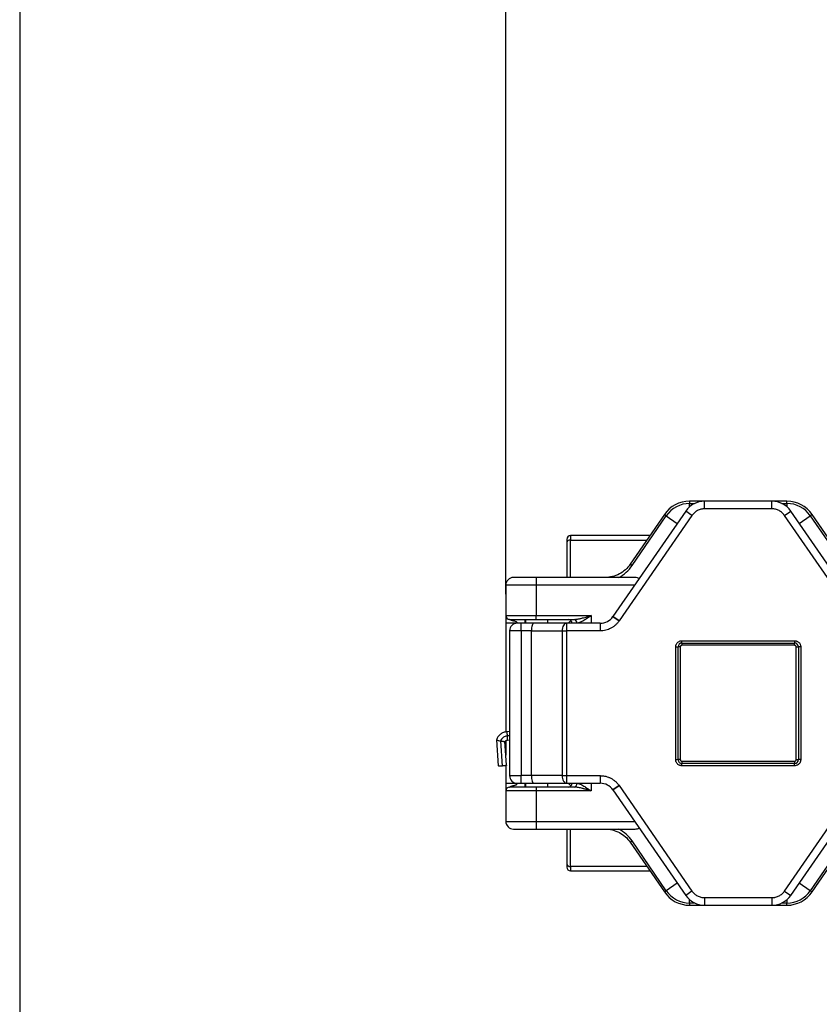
# Model space of a CAD drawing. Header units: millimetres. Extents: x 19 to 819, y 19 to 629.
# Tile 6 of 70: x 19 to 124, y 214 to 343. Entities that reach past the tile are written whole.
import ezdxf

# ---------------------------------------------------------------- set-up
doc = ezdxf.new("R2010")
doc.units = ezdxf.units.MM
doc.header["$LTSCALE"] = 3
doc.linetypes.add('SLD-Solid', pattern=[0])
doc.layers.add('DIMENSIONS', color=140, linetype='SLD-Solid', lineweight=25)
doc.layers.add('TEXT', color=140, linetype='SLD-Solid', lineweight=25)
doc.styles.add('SLDTEXTSTYLE0', font='VERDANA.TTF')
doc.dimstyles.new('SLDDIMSTYLE1', dxfattribs={"dimtxt": 6.474023, "dimasz": 9.906, "dimexe": 0, "dimexo": 0.0625, "dimgap": 1.618506, "dimtad": 0, "dimtih": 1, "dimtoh": 1, "dimrnd": 1e-09, "dimzin": 4, "dimdsep": 46, "dimtxsty": 'SLDTEXTSTYLE0', "dimsah": 1, "dimcen": 0.09, "dimadec": 0, "dimazin": 1, "dimtfac": 1, "dimtofl": 0, "dimtmove": 0, "dimatfit": 3, "dimfxl": 0, "dimfrac": 2, "dimtolj": 1, "dimtzin": 12, "dimarcsym": 0})

# ---------------------------------------------------------------- blocks, each defined once
blk = doc.blocks.new('_D_3')
at = {"layer": 'DIMENSIONS'}
for p, q in [((82.84, 267.99), (82.84, 364.22)), ((288.84, 276.91), (288.84, 364.22)), ((82.84, 354.69), (173.62, 354.69)), ((182.39, 354.69), (180.22, 354.69)), ((180.22, 354.69), (180.22, 344.4)), ((201.63, 354.69), (203.8, 354.69)), ((203.8, 354.69), (203.8, 344.4)), ((288.84, 354.69), (210.4, 354.69)), ((180.22, 344.4), (182.39, 344.4)), ((203.8, 344.4), (201.63, 344.4))]:
    blk.add_line(p, q, dxfattribs=at)
for points in [[(82.84, 354.69), (92.75, 353.17), (92.75, 356.21)], [(288.84, 354.69), (278.94, 356.21), (278.94, 353.17)]]:
    blk.add_solid(points, dxfattribs=at)
at = {"layer": 'DIMENSIONS', "char_height": 6.35, "attachment_point": 1, "style": 'SLDTEXTSTYLE0'}
for s, insert in [('206.0', (179.7, 364.2)), ('8.11', (182.39, 352.47))]:
    blk.add_mtext(s, dxfattribs=dict(at, insert=insert))

msp = doc.modelspace()

# ---------------------------------------------------------------- linework, layer by layer
for p, q in [((108.917, 280.178), (106.9501, 280.178)), ((106.9501, 280.178), (106.9501, 279.8851)), ((106.9501, 279.4432), (106.9501, 279.8851)), ((106.9501, 279.8851), (107.6241, 279.8851)), ((108.917, 279.178), (108.917, 280.178)), ((117.7697, 280.178), (108.917, 280.178)), ((117.7697, 279.178), (108.917, 279.178)), ((119.7366, 280.178), (117.7697, 280.178)), ((117.7697, 279.178), (117.7697, 280.178)), ((119.0626, 279.8851), (119.7366, 279.8851)), ((119.7366, 279.8851), (119.7366, 280.178)), ((119.7366, 279.8851), (119.7366, 279.4432)), ((106.4488, 278.8833), (96.8889, 265.0468)), ((107.2716, 278.3148), (97.7116, 264.4783)), ((103.6516, 278.4407), (99.1751, 271.9152)), ((99.4167, 271.7495), (103.8931, 278.275)), ((103.8931, 278.275), (103.6516, 278.4407)), ((103.8931, 278.275), (105.3419, 277.2812)), ((107.2716, 278.3148), (106.4488, 278.8833)), ((119.4152, 278.3148), (120.2379, 278.8833)), ((128.9751, 264.4783), (119.4152, 278.3148)), ((129.7979, 265.0468), (120.2379, 278.8833)), ((121.3448, 277.2812), (122.7936, 278.275)), ((123.0351, 278.4407), (122.7936, 278.275)), ((122.7936, 278.275), (131.2435, 265.9574)), ((131.485, 266.1231), (123.0351, 278.4407)), ((91.3434, 275.678), (91.3434, 275.0922)), ((101.7564, 275.678), (91.3434, 275.678)), ((90.8434, 274.7386), (90.8434, 270.178)), ((91.3434, 275.0922), (101.3545, 275.0922)), ((91.3434, 270.178), (91.3434, 275.0922)), ((99.4167, 271.7495), (99.1751, 271.9152)), ((86.8434, 270.178), (86.8434, 269.178)), ((99.8024, 270.178), (86.8434, 270.178)), ((86.8434, 269.178), (82.8434, 269.178)), ((82.8434, 269.178), (82.8434, 265.178)), ((86.8434, 269.178), (86.8434, 265.178)), ((99.7432, 269.178), (86.8434, 269.178)), ((82.8434, 265.178), (86.8434, 265.178)), ((86.8434, 265.178), (94.0434, 265.178)), ((86.8434, 264.678), (86.8434, 265.178)), ((94.0434, 265.178), (94.0434, 264.178)), ((97.7082, 264.4734), (96.8853, 265.0416)), ((96.8889, 265.0468), (97.7116, 264.4783)), ((84.3434, 264.178), (82.8434, 264.178)), ((82.8434, 264.178), (82.8434, 249.9058)), ((84.8434, 263.178), (84.8434, 264.178)), ((86.515, 264.178), (84.8434, 264.178)), ((85.3434, 264.678), (85.3434, 264.178)), ((85.4426, 264.678), (85.4426, 264.178)), ((90.7994, 264.178), (86.515, 264.178)), ((86.8434, 264.678), (91.8073, 264.678)), ((88.3434, 264.178), (88.3434, 264.678)), ((90.7994, 264.178), (90.7994, 263.178)), ((95.2395, 264.178), (90.7994, 264.178)), ((91.0434, 264.178), (91.3969, 264.5315)), ((95.2395, 264.178), (95.2395, 263.178)), ((84.8434, 263.178), (83.3434, 263.178)), ((83.3434, 263.178), (83.3434, 244.178)), ((86.1997, 263.178), (84.8434, 263.178)), ((84.8434, 263.178), (84.8434, 244.178)), ((86.1997, 244.178), (86.1997, 263.178)), ((86.1997, 263.178), (90.2258, 263.178)), ((90.2258, 263.178), (90.2258, 244.178)), ((90.2258, 263.178), (90.7994, 263.178)), ((90.7994, 263.178), (90.7994, 244.178)), ((95.2395, 263.178), (90.7994, 263.178)), ((105.1434, 246.278), (105.1434, 261.078)), ((105.1434, 261.078), (105.4434, 261.078)), ((105.4434, 246.278), (105.4434, 261.078)), ((105.7434, 261.078), (105.4434, 261.078)), ((105.7434, 261.078), (105.7434, 246.278)), ((105.9434, 261.878), (120.7434, 261.878)), ((105.9434, 261.578), (105.9434, 261.878)), ((105.9434, 261.578), (120.7434, 261.578)), ((105.9434, 261.578), (105.9434, 261.278)), ((120.7434, 261.278), (105.9434, 261.278)), ((120.7434, 261.878), (120.7434, 261.578)), ((120.7434, 261.278), (120.7434, 261.578)), ((120.9434, 261.078), (121.2434, 261.078)), ((120.9434, 246.278), (120.9434, 261.078)), ((121.2434, 261.078), (121.2434, 246.278)), ((121.5434, 261.078), (121.2434, 261.078)), ((121.5434, 261.078), (121.5434, 246.278)), ((83.3434, 249.9627), (82.9793, 249.9361)), ((83.3434, 249.4087), (83.0545, 249.3876)), ((81.6093, 248.8699), (81.8352, 245.4647)), ((82.1513, 248.7324), (82.3695, 245.4441)), ((82.9328, 245.5376), (82.724, 248.6838)), ((82.8434, 248.7668), (82.8434, 246.885)), ((83.0593, 248.8391), (83.3434, 248.8598)), ((82.8434, 245.5017), (82.8434, 243.178)), ((105.1434, 246.278), (105.4434, 246.278)), ((105.7434, 246.278), (105.4434, 246.278)), ((105.9434, 246.078), (105.9434, 245.778)), ((105.9434, 246.078), (120.7434, 246.078)), ((105.9434, 245.478), (105.9434, 245.778)), ((120.7434, 245.778), (105.9434, 245.778)), ((120.7434, 245.478), (105.9434, 245.478)), ((120.7434, 246.078), (120.7434, 245.778)), ((120.7434, 245.478), (120.7434, 245.778)), ((120.9434, 246.278), (121.2434, 246.278)), ((121.5434, 246.278), (121.2434, 246.278)), ((83.3434, 244.178), (84.8434, 244.178)), ((84.8434, 243.178), (84.8434, 244.178)), ((86.1997, 244.178), (84.8434, 244.178)), ((90.2258, 244.178), (86.1997, 244.178)), ((90.2258, 244.178), (90.7994, 244.178)), ((90.7994, 244.178), (95.2395, 244.178)), ((90.7994, 244.178), (90.7994, 243.178)), ((95.2395, 244.178), (95.2395, 243.178)), ((82.8434, 243.178), (84.3434, 243.178)), ((84.8434, 243.178), (86.515, 243.178)), ((85.3434, 243.178), (85.3434, 242.678)), ((85.4426, 243.178), (85.4426, 242.678)), ((86.515, 243.178), (90.7994, 243.178)), ((88.3434, 242.678), (88.3434, 243.178)), ((90.7994, 243.178), (95.2395, 243.178)), ((91.0434, 243.178), (91.3969, 242.8244)), ((94.0434, 243.178), (94.0434, 242.178)), ((96.8853, 242.3143), (97.7082, 242.8825)), ((97.7116, 242.8776), (96.8889, 242.3092)), ((97.7116, 242.8776), (107.2716, 229.0411)), ((119.4152, 229.0411), (128.9751, 242.8776)), ((86.8434, 242.178), (82.8434, 242.178)), ((82.8434, 242.178), (82.8434, 238.178)), ((86.8434, 242.678), (86.8434, 242.178)), ((91.8073, 242.678), (86.8434, 242.678)), ((86.8434, 242.178), (86.8434, 238.178)), ((94.0434, 242.178), (86.8434, 242.178)), ((96.8889, 242.3092), (106.4488, 228.4727)), ((120.2379, 228.4727), (129.7979, 242.3092)), ((131.2435, 241.3985), (122.7936, 229.0809)), ((123.0351, 228.9152), (131.485, 241.2328)), ((82.8434, 238.178), (86.8434, 238.178)), ((86.8434, 238.178), (86.8434, 237.178)), ((86.8434, 238.178), (99.7432, 238.178)), ((86.8434, 237.178), (99.8024, 237.178)), ((90.8434, 237.178), (90.8434, 232.6173)), ((91.3434, 232.2638), (91.3434, 237.178)), ((99.1751, 235.4407), (99.4167, 235.6064)), ((99.1751, 235.4407), (103.6516, 228.9152)), ((103.8931, 229.0809), (99.4167, 235.6064)), ((91.3434, 232.2638), (91.3434, 231.678)), ((101.3545, 232.2638), (91.3434, 232.2638)), ((91.3434, 231.678), (101.7564, 231.678)), ((105.3419, 230.0748), (103.8931, 229.0809)), ((122.7936, 229.0809), (121.3448, 230.0748)), ((103.6516, 228.9152), (103.8931, 229.0809)), ((107.2716, 229.0411), (106.4488, 228.4727)), ((119.4152, 229.0411), (120.2379, 228.4727)), ((122.7936, 229.0809), (123.0351, 228.9152)), ((106.9501, 227.4709), (106.9501, 227.9128)), ((106.9501, 227.4709), (106.9501, 227.178)), ((107.6241, 227.4709), (106.9501, 227.4709)), ((108.917, 228.178), (117.7697, 228.178)), ((108.917, 228.178), (108.917, 227.178)), ((117.7697, 228.178), (117.7697, 227.178)), ((119.7366, 227.4709), (119.0626, 227.4709)), ((119.7366, 227.9128), (119.7366, 227.4709)), ((119.7366, 227.178), (119.7366, 227.4709)), ((106.9501, 227.178), (108.917, 227.178)), ((108.917, 227.178), (117.7697, 227.178)), ((117.7697, 227.178), (119.7366, 227.178))]:
    msp.add_line(p, q)
at = {"flags": 128}
for points in [[(96.8889, 265.0468), (96.8884, 265.0461), (96.888, 265.0455), (96.8875, 265.0448), (96.8871, 265.0442), (96.8866, 265.0435), (96.8862, 265.0429), (96.8858, 265.0423), (96.8853, 265.0416)], [(90.7994, 264.178), (90.6875, 264.1588), (90.5799, 264.1018), (90.4808, 264.0094), (90.3938, 263.8851), (90.3225, 263.7335), (90.2695, 263.5607), (90.2369, 263.3731), (90.2258, 263.178)], [(97.7082, 264.4734), (97.7086, 264.474), (97.7091, 264.4746), (97.7095, 264.4753), (97.7099, 264.4759), (97.7103, 264.4765), (97.7108, 264.4771), (97.7112, 264.4777), (97.7116, 264.4783)], [(90.2258, 244.178), (90.2369, 243.9829), (90.2695, 243.7953), (90.3225, 243.6224), (90.3938, 243.4709), (90.4808, 243.3465), (90.5799, 243.2541), (90.6875, 243.1972), (90.7994, 243.178)], [(97.7116, 242.8776), (97.7112, 242.8782), (97.7108, 242.8788), (97.7103, 242.8795), (97.7099, 242.8801), (97.7095, 242.8807), (97.7091, 242.8813), (97.7086, 242.8819), (97.7082, 242.8825)], [(96.8853, 242.3143), (96.8858, 242.3137), (96.8862, 242.313), (96.8866, 242.3124), (96.8871, 242.3118), (96.8875, 242.3111), (96.888, 242.3105), (96.8884, 242.3098), (96.8889, 242.3092)]]:
    msp.add_lwpolyline(points, dxfattribs=at)
for centre, radius, start, end in [((106.9501, 276.178), 4, 90, 145.549907), ((106.9501, 276.178), 3.7071, 90, 145.549907), ((108.917, 277.178), 3, 90, 145.358512), ((117.7697, 277.178), 3, 34.641488, 90), ((119.7366, 276.178), 4, 34.450093, 90), ((119.7366, 276.178), 3.7071, 34.450093, 90), ((91.3434, 275.178), 0.5, 90, 180), ((91.2809, 274.6502), 0.4463, 81.950533, 168.578246), ((83.8434, 269.178), 1, 90, 180), ((83.3434, 265.178), 0.5, 180, 270), ((95.2395, 266.178), 2, 270, 325.376465), ((84.3434, 263.178), 1, 90, 180), ((91.0434, 264.178), 0.5, 0, 90), ((91.7328, 264.2335), 0.4507, 352.918653, 80.479798), ((105.9434, 261.078), 0.5, 90, 180), ((120.7434, 261.078), 0.5, 0, 90), ((81.1948, 249.4113), 1.8599, 359.268876, 16.38936), ((80.8972, 249.094), 2.1773, 353.275177, 7.748956), ((105.9434, 246.278), 0.5, 180, 270), ((120.7434, 246.278), 0.5, 270, 0), ((84.3434, 244.178), 1, 180, 270), ((91.0434, 243.178), 0.5, 270, 0), ((91.7328, 243.1224), 0.4507, 279.520202, 7.081347), ((95.2395, 241.178), 2, 34.623535, 90), ((83.3434, 242.178), 0.5, 90, 180), ((83.8434, 238.178), 1, 180, 270), ((91.2809, 232.7057), 0.4463, 191.421754, 278.049467), ((91.3434, 232.178), 0.5, 180, 270), ((106.9501, 231.178), 4, 214.450093, 270), ((106.9501, 231.178), 3.7071, 214.450093, 270), ((119.7366, 231.178), 3.7071, 270, 325.549907), ((119.7366, 231.178), 4, 270, 325.549907), ((108.917, 230.178), 3, 214.641488, 270), ((117.7697, 230.178), 3, 270, 325.358512)]:
    msp.add_arc(centre, radius, start, end)
for centre, major_axis, ratio, start_param, end_param in [((99.1164, 269.178), (1.3426, 0.7071), 0.52668166, 0.23813437, 0.78539816), ((86.515, 263.178), (0, 1), 0.31529879, 0, 1.57079633), ((86.515, 244.178), (0, 1), 0.31529879, 1.57079633, 3.14159265), ((99.1164, 238.178), (1.3426, -0.7071), 0.52668166, 5.49778714, 6.04505094)]:
    msp.add_ellipse(centre, major_axis=major_axis, ratio=ratio, start_param=start_param, end_param=end_param)
for points, knots in [([(108.917, 279.178), (108.8773, 279.1773), (108.798, 279.1759), (108.6796, 279.165), (108.5619, 279.1474), (108.4044, 279.1141), (108.2097, 279.0542), (107.9859, 278.9535), (107.7755, 278.8265), (107.5849, 278.6758), (107.4135, 278.5061), (107.3189, 278.3786), (107.2716, 278.3148)], [0, 0, 0, 0, 0.061656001, 0.123126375, 0.184629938, 0.246385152, 0.373085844, 0.500053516, 0.626754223, 0.753721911, 0.876794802, 1, 1, 1, 1]), ([(119.4152, 278.3148), (119.3921, 278.3471), (119.3459, 278.4116), (119.2695, 278.5028), (119.1882, 278.5897), (119.0712, 278.7003), (118.9113, 278.8264), (118.7012, 278.9534), (118.4772, 279.0542), (118.2448, 279.1253), (118.0078, 279.1699), (117.8491, 279.1753), (117.7697, 279.178)], [0, 0, 0, 0, 0.061656, 0.12312638, 0.18462994, 0.24638515, 0.37308584, 0.50005352, 0.62675422, 0.75372191, 0.8767948, 1, 1, 1, 1]), ([(99.1751, 271.9152), (98.8095, 271.3822), (98.3125, 270.94), (97.1688, 270.3376), (96.5236, 270.178), (95.8767, 270.178)], [0, 0, 0, 0, 0.5, 0.5, 1, 1, 1, 1]), ([(82.8434, 265.178), (82.8434, 265.178), (82.8434, 265.1527), (82.8434, 265.1158), (82.8434, 265.103), (82.8434, 265.053), (82.8434, 265.0164), (82.8434, 264.7994), (82.8434, 264.6398), (82.8434, 264.178)], [0, 0, 0, 0, 0.25, 0.25, 0.5, 0.5, 0.75, 0.75, 1, 1, 1, 1]), ([(91.8073, 264.678), (91.8451, 264.6787), (91.9245, 264.6803), (92.0532, 264.6922), (92.196, 264.711), (92.3532, 264.7378), (92.5249, 264.7723), (92.7109, 264.8143), (92.9345, 264.8692), (93.2225, 264.9441), (93.6014, 265.0497), (93.8857, 265.1322), (94.0434, 265.178)], [0, 0, 0, 0, 0.05421514, 0.11407815, 0.1796702, 0.25105293, 0.32827411, 0.41137144, 0.50037516, 0.62601129, 0.79255003, 1, 1, 1, 1]), ([(94.0434, 265.178), (93.9926, 265.1428), (93.8979, 265.0773), (93.7662, 264.9868), (93.6556, 264.911), (93.5029, 264.8074), (93.3127, 264.682), (93.0693, 264.5293), (92.8386, 264.3973), (92.6281, 264.2935), (92.4534, 264.2262), (92.3078, 264.1859), (92.2215, 264.1806), (92.18, 264.178)], [0, 0, 0, 0, 0.0785104, 0.14635913, 0.20354669, 0.25007457, 0.38333143, 0.49911906, 0.63147314, 0.74882495, 0.83938834, 0.9227541, 1, 1, 1, 1]), ([(84.3434, 264.178), (84.3426, 264.1945), (84.341, 264.2261), (84.3263, 264.2699), (84.2987, 264.3105), (84.251, 264.3464), (84.1598, 264.3906), (84.0508, 264.4228), (83.9355, 264.4544), (83.8377, 264.4792), (83.7364, 264.5065), (83.6422, 264.5365), (83.5631, 264.5647), (83.4852, 264.5968), (83.4107, 264.6338), (83.353, 264.6703), (83.3466, 264.6754), (83.3434, 264.678)], [0, 0, 0, 0, 0.036192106, 0.069049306, 0.100578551, 0.144258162, 0.2005328, 0.325343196, 0.395285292, 0.466108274, 0.549607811, 0.629945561, 0.69112913, 0.74592344, 0.836069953, 0.917993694, 1, 1, 1, 1]), ([(84.8434, 264.178), (84.7108, 264.178), (84.5836, 264.178), (84.3961, 264.178), (84.3434, 264.178), (84.3434, 264.178)], [0, 0, 0, 0, 0.5, 0.5, 1, 1, 1, 1]), ([(97.7082, 264.4734), (97.6735, 264.425), (97.6043, 264.3282), (97.4897, 264.1913), (97.3677, 264.0609), (97.1922, 263.8949), (96.9523, 263.7056), (96.6371, 263.515), (96.3009, 263.3637), (95.9522, 263.2569), (95.5966, 263.1901), (95.3586, 263.182), (95.2395, 263.178)], [0, 0, 0, 0, 0.06167221, 0.12314747, 0.18464485, 0.24638315, 0.37312957, 0.50005391, 0.62680034, 0.75372469, 0.87681825, 1, 1, 1, 1]), ([(105.1434, 261.078), (105.144, 261.1032), (105.1454, 261.1534), (105.1563, 261.228), (105.1739, 261.3013), (105.2079, 261.4003), (105.2697, 261.5204), (105.3737, 261.6473), (105.5008, 261.7516), (105.6431, 261.8245), (105.7925, 261.87), (105.893, 261.8753), (105.9434, 261.878)], [0, 0, 0, 0, 0.06024298, 0.11999942, 0.17980823, 0.24020692, 0.36995475, 0.50012944, 0.62987746, 0.76005234, 0.87992209, 1, 1, 1, 1]), ([(105.9434, 261.278), (105.9301, 261.2773), (105.9039, 261.276), (105.8663, 261.2645), (105.8317, 261.2458), (105.7916, 261.2122), (105.7512, 261.1571), (105.746, 261.1044), (105.7434, 261.078)], [0, 0, 0, 0, 0.12720007, 0.24974642, 0.37270026, 0.50107463, 0.74974281, 1, 1, 1, 1]), ([(120.7434, 261.878), (120.7686, 261.8773), (120.8188, 261.876), (120.8934, 261.865), (120.9667, 261.8475), (121.0657, 261.8135), (121.1858, 261.7516), (121.3127, 261.6476), (121.417, 261.5205), (121.4899, 261.3783), (121.5354, 261.2289), (121.5407, 261.1283), (121.5434, 261.078)], [0, 0, 0, 0, 0.06024298, 0.11999942, 0.17980823, 0.24020692, 0.36995475, 0.50012944, 0.62987746, 0.76005234, 0.87992209, 1, 1, 1, 1]), ([(120.9434, 261.078), (120.9427, 261.0913), (120.9414, 261.1174), (120.9299, 261.155), (120.9112, 261.1896), (120.8776, 261.2297), (120.8225, 261.2701), (120.7698, 261.2753), (120.7434, 261.278)], [0, 0, 0, 0, 0.12720007, 0.24974642, 0.37270026, 0.50107463, 0.74974281, 1, 1, 1, 1]), ([(82.9791, 249.9361), (82.8266, 249.912), (82.5219, 249.8637), (82.1193, 249.6245), (81.7908, 249.2935), (81.6698, 249.0118), (81.6096, 248.8717)], [0, 0, 0, 0, 0.250973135, 0.501380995, 0.752010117, 1, 1, 1, 1]), ([(83.0545, 249.3876), (82.9843, 249.3782), (82.843, 249.3594), (82.6299, 249.2718), (82.4417, 249.1464), (82.2628, 248.9584), (82.1883, 248.8074), (82.1513, 248.7324)], [0, 0, 0, 0, 0.18312902, 0.36854205, 0.56309955, 0.78282501, 1, 1, 1, 1]), ([(81.6101, 248.8716), (81.6099, 248.8716), (81.5978, 248.8684), (81.6288, 248.8528), (81.7012, 248.8276), (81.8259, 248.7957), (81.9802, 248.7627), (82.0988, 248.7417), (82.1513, 248.7324)], [0, 0, 0, 0, 0.0034943, 0.21046025, 0.40757778, 0.58760968, 0.81729895, 1, 1, 1, 1]), ([(82.1513, 248.7324), (82.2041, 248.7238), (82.3234, 248.7044), (82.4826, 248.6842), (82.6119, 248.6729), (82.6996, 248.6707), (82.7142, 248.678), (82.7214, 248.6816)], [0, 0, 0, 0, 0.18565567, 0.41969959, 0.60335265, 0.80426346, 1, 1, 1, 1]), ([(82.7225, 248.6802), (82.7736, 248.7247), (82.8715, 248.8098), (82.9986, 248.8296), (83.0593, 248.8391)], [0, 0, 0, 0, 0.522134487, 1, 1, 1, 1]), ([(82.3695, 245.4441), (82.308, 245.4409), (82.185, 245.4344), (82.0227, 245.4338), (81.9039, 245.4406), (81.8396, 245.4517), (81.842, 245.4617), (81.8429, 245.4652)], [0, 0, 0, 0, 0.219541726, 0.439083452, 0.658625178, 0.878166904, 1, 1, 1, 1]), ([(82.9251, 245.5371), (82.927, 245.5344), (82.9334, 245.5258), (82.8779, 245.5072), (82.7673, 245.4846), (82.61, 245.4637), (82.4694, 245.4508), (82.3887, 245.4454), (82.3695, 245.4441)], [0, 0, 0, 0, 0.0935302, 0.30368341, 0.51383661, 0.72398982, 0.93414303, 1, 1, 1, 1]), ([(105.9434, 245.478), (105.9182, 245.4786), (105.8679, 245.48), (105.7933, 245.4909), (105.72, 245.5085), (105.621, 245.5425), (105.501, 245.6043), (105.374, 245.7083), (105.2697, 245.8354), (105.1968, 245.9777), (105.1514, 246.1271), (105.146, 246.2276), (105.1434, 246.278)], [0, 0, 0, 0, 0.06024298, 0.11999942, 0.17980823, 0.24020692, 0.36995475, 0.50012944, 0.62987746, 0.76005234, 0.87992209, 1, 1, 1, 1]), ([(105.7434, 246.278), (105.744, 246.2647), (105.7453, 246.2385), (105.7569, 246.2009), (105.7756, 246.1663), (105.8091, 246.1262), (105.8643, 246.0858), (105.917, 246.0806), (105.9434, 246.078)], [0, 0, 0, 0, 0.12720007, 0.24974642, 0.37270026, 0.50107463, 0.74974281, 1, 1, 1, 1]), ([(121.5434, 246.278), (121.5427, 246.2528), (121.5414, 246.2025), (121.5304, 246.1279), (121.5129, 246.0546), (121.4789, 245.9556), (121.417, 245.8356), (121.313, 245.7086), (121.1859, 245.6043), (121.0437, 245.5314), (120.8943, 245.486), (120.7937, 245.4806), (120.7434, 245.478)], [0, 0, 0, 0, 0.06024298, 0.11999942, 0.17980823, 0.24020692, 0.36995475, 0.50012944, 0.62987746, 0.76005234, 0.87992209, 1, 1, 1, 1]), ([(120.7434, 246.078), (120.7567, 246.0786), (120.7828, 246.0799), (120.8204, 246.0915), (120.855, 246.1102), (120.8951, 246.1437), (120.9355, 246.1989), (120.9407, 246.2515), (120.9434, 246.278)], [0, 0, 0, 0, 0.12720007, 0.24974642, 0.37270026, 0.50107463, 0.74974281, 1, 1, 1, 1]), ([(95.2395, 244.178), (95.2991, 244.177), (95.4181, 244.1749), (95.5958, 244.1585), (95.7724, 244.1321), (96.0088, 244.0821), (96.3008, 243.9922), (96.6368, 243.8411), (96.9523, 243.6505), (97.2383, 243.4241), (97.4953, 243.1695), (97.6372, 242.9782), (97.7082, 242.8825)], [0, 0, 0, 0, 0.06167221, 0.12314747, 0.18464485, 0.24638315, 0.37312957, 0.50005391, 0.62680034, 0.75372469, 0.87681825, 1, 1, 1, 1]), ([(82.8434, 243.178), (82.8434, 242.7161), (82.8434, 242.5565), (82.8434, 242.3395), (82.8434, 242.303), (82.8434, 242.253), (82.8434, 242.2402), (82.8434, 242.2033), (82.8434, 242.178), (82.8434, 242.178)], [0, 0, 0, 0, 0.25, 0.25, 0.5, 0.5, 0.75, 0.75, 1, 1, 1, 1]), ([(83.3434, 242.678), (83.3442, 242.6785), (83.3457, 242.6796), (83.3587, 242.6881), (83.3796, 242.7006), (83.4091, 242.717), (83.4468, 242.7362), (83.4927, 242.7577), (83.5469, 242.7808), (83.6092, 242.805), (83.6797, 242.8297), (83.7584, 242.8546), (83.8733, 242.8863), (84.0006, 242.9208), (84.115, 242.9561), (84.1954, 242.9811), (84.2542, 243.0125), (84.3056, 243.0583), (84.3381, 243.115), (84.3416, 243.1569), (84.3434, 243.178)], [0, 0, 0, 0, 0.038908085, 0.077215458, 0.11593769, 0.156058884, 0.198465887, 0.243911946, 0.293010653, 0.346249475, 0.404011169, 0.466595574, 0.534238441, 0.671944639, 0.760787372, 0.800779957, 0.858700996, 0.90844626, 0.953889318, 1, 1, 1, 1]), ([(92.18, 243.178), (92.2043, 243.1771), (92.254, 243.1752), (92.3343, 243.161), (92.4209, 243.1384), (92.5142, 243.1067), (92.65, 243.0516), (92.8385, 242.9587), (93.0693, 242.8266), (93.3127, 242.674), (93.5397, 242.5242), (93.7868, 242.3553), (93.9486, 242.2434), (94.0434, 242.178)], [0, 0, 0, 0, 0.04570366, 0.09343403, 0.14345835, 0.19600891, 0.25128612, 0.36861145, 0.5009781, 0.61673964, 0.75000857, 0.85368386, 1, 1, 1, 1]), ([(94.0434, 242.178), (93.9606, 242.2019), (93.8029, 242.2476), (93.5782, 242.3122), (93.3771, 242.3688), (93.1995, 242.4172), (93.0454, 242.4579), (92.8579, 242.5058), (92.6388, 242.559), (92.3903, 242.612), (92.1701, 242.6494), (91.9776, 242.6731), (91.8615, 242.6764), (91.8073, 242.678)], [0, 0, 0, 0, 0.1088515, 0.2074736, 0.2958672, 0.37403363, 0.44197499, 0.49969462, 0.6226286, 0.73401063, 0.83393568, 0.92253558, 1, 1, 1, 1]), ([(95.8767, 237.178), (96.5236, 237.1779), (97.1688, 237.0183), (98.3125, 236.4159), (98.8095, 235.9737), (99.1751, 235.4407)], [0, 0, 0, 0, 0.5, 0.5, 1, 1, 1, 1]), ([(107.2716, 229.0411), (107.2947, 229.0088), (107.3409, 228.9443), (107.4172, 228.8531), (107.4986, 228.7663), (107.6155, 228.6556), (107.7754, 228.5295), (107.9855, 228.4026), (108.2096, 228.3017), (108.442, 228.2306), (108.679, 228.186), (108.8377, 228.1807), (108.917, 228.178)], [0, 0, 0, 0, 0.061656, 0.12312638, 0.18462994, 0.24638515, 0.37308584, 0.50005352, 0.62675422, 0.75372191, 0.8767948, 1, 1, 1, 1]), ([(117.7697, 228.178), (117.8094, 228.1786), (117.8887, 228.18), (118.0072, 228.191), (118.1249, 228.2085), (118.2824, 228.2418), (118.477, 228.3017), (118.7009, 228.4024), (118.9113, 228.5294), (119.1018, 228.6802), (119.2732, 228.8498), (119.3678, 228.9773), (119.4152, 229.0411)], [0, 0, 0, 0, 0.061656, 0.12312638, 0.18462994, 0.24638515, 0.37308584, 0.50005352, 0.62675422, 0.75372191, 0.8767948, 1, 1, 1, 1])]:
    msp.add_open_spline(points, degree=3, knots=knots)
for points in [[(90.8434, 275.178), (90.8434, 275.178), (90.8434, 275.0199), (90.8434, 274.7386)], [(97.6684, 270.178), (98.3645, 270.5537), (98.9692, 271.0972), (99.4167, 271.7495)], [(86.8434, 270.178), (85.1876, 270.178), (83.8434, 270.178), (83.8434, 270.178)], [(83.3434, 264.678), (83.3434, 264.678), (84.9117, 264.678), (86.8434, 264.678)], [(84.3434, 243.178), (84.3434, 243.178), (84.5674, 243.178), (84.8434, 243.178)], [(86.8434, 242.678), (84.9117, 242.678), (83.3434, 242.678), (83.3434, 242.678)], [(83.8434, 237.178), (83.8434, 237.178), (85.1876, 237.178), (86.8434, 237.178)], [(99.4167, 235.6064), (98.9692, 236.2587), (98.3645, 236.8022), (97.6684, 237.178)], [(90.8434, 232.6173), (90.8434, 232.336), (90.8434, 232.178), (90.8434, 232.178)]]:
    msp.add_open_spline(points, degree=3)
at = {"layer": 'TEXT'}
msp.add_line((19.05, 628.65), (19.05, 19.05), dxfattribs=at)

# ---------------------------------------------------------------- dimensions: what is measured, and where the dimension line sits
at = {"layer": 'DIMENSIONS'}
dim = msp.add_linear_dim(base=(288.8434, 354.69), p1=(82.8434, 264.178), p2=(288.8434, 273.1006), angle=0, dimstyle='SLDDIMSTYLE1', dxfattribs=at)
dim.commit()
dim.dimension.update_dxf_attribs({"geometry": '_D_3', "text_midpoint": (192.0115, 354.69), "dimtype": 160})

doc.saveas('drawing.dxf')
